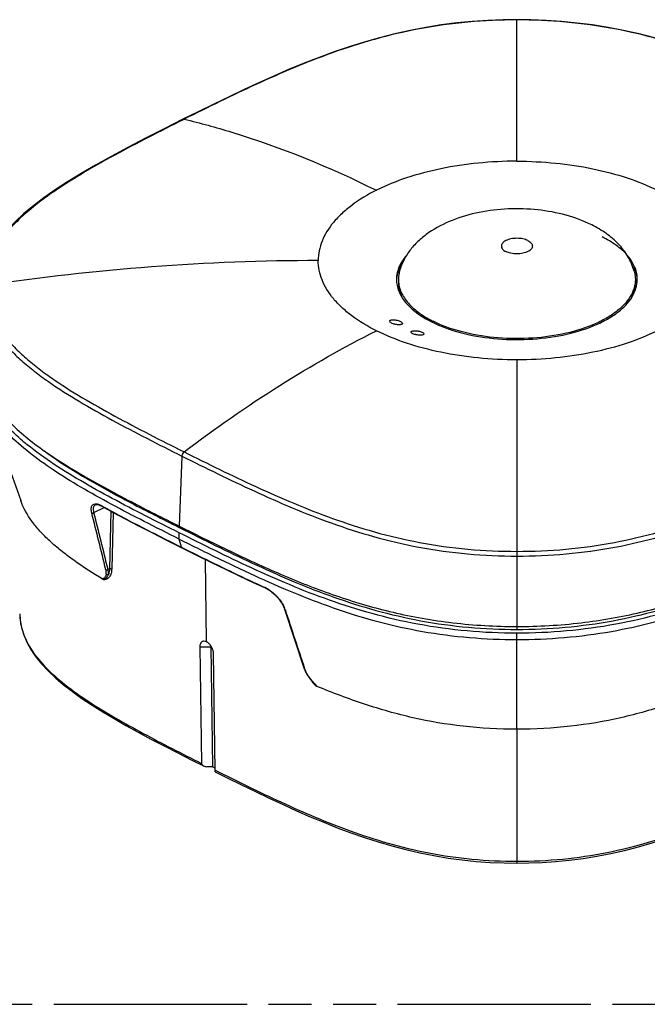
# Model space of a CAD drawing. Header units: millimetres. Extents: x 0 to 210, y 0 to 297.
# Tile 11 of 14: x 80 to 108, y 208 to 252. Entities that reach past the tile are written whole.
import ezdxf

# ---------------------------------------------------------------- set-up
doc = ezdxf.new("R2010")
doc.units = ezdxf.units.MM
doc.header["$LTSCALE"] = 19.36
doc.linetypes.add('PHANTOM', pattern=[0.8, 0.45, -0.05, 0.1, -0.05, 0.1, -0.05])
doc.layers.get('0').update_dxf_attribs({"linetype": 'CONTINUOUS'})
doc.layers.add('DEFAULT_3', color=7, linetype='PHANTOM')
doc.layers.add('Z_SURFACE', color=7, linetype='CONTINUOUS')

msp = doc.modelspace()

# ---------------------------------------------------------------- linework, layer by layer
at = {"color": 9, "linetype": 'Continuous'}
for p, q in [((101.9711, 245.6629), (101.9711, 252.0386)), ((86.9794, 247.5565), (86.9355, 247.5344)), ((101.9711, 236.7134), (101.9711, 224.5695)), ((86.8816, 232.3756), (86.7497, 229.2278)), ((82.9191, 229.8327), (83.3789, 230.0626)), ((83.2518, 230.1446), (83.2727, 230.133)), ((83.6827, 229.8962), (83.6149, 227.299)), ((83.7837, 229.8412), (83.7174, 227.295)), ((86.7623, 228.6363), (86.7497, 228.9247)), ((86.9907, 229.0452), (86.9907, 229.1075)), ((86.8674, 228.2679), (86.7623, 228.6363)), ((86.8674, 228.2679), (86.8887, 228.2573)), ((87.9928, 224.0078), (87.9395, 227.722)), ((83.6149, 227.299), (83.5538, 227.2685)), ((101.9711, 224.1132), (101.9711, 224.3991)), ((92.4086, 222.801), (92.4172, 222.775)), ((101.9711, 220.0696), (101.9711, 214.0411)), ((88.383, 218.2229), (88.4123, 218.2083))]:
    msp.add_line(p, q, dxfattribs=at)
at = {"color": 7, "linetype": 'Continuous'}
for p, q in [((96.6336, 240.3394), (96.6336, 240.1879)), ((107.3086, 240.3394), (107.3086, 240.1879)), ((82.9804, 230.1841), (82.9809, 230.1843)), ((83.2674, 230.1236), (83.2675, 230.1235)), ((86.7249, 229.1783), (86.9907, 229.0452)), ((91.5018, 225.4892), (92.3942, 222.7962)), ((87.6889, 223.7862), (88.1838, 223.7915)), ((87.6889, 223.7862), (87.7648, 218.532)), ((88.1838, 223.7915), (88.2614, 218.3842)), ((88.383, 218.2229), (88.3076, 223.4769)), ((88.2614, 218.3842), (88.0098, 218.3842)), ((88.3815, 218.3241), (88.2614, 218.3842))]:
    msp.add_line(p, q, dxfattribs=at)
for points in [[(101.9711, 252.0386), (101.3473, 252.0308), (100.6588, 252.004), (99.9646, 251.9574), (99.2663, 251.8899), (98.5657, 251.801), (97.8652, 251.69), (97.1667, 251.5571), (96.4717, 251.4026), (95.7811, 251.2274), (95.0952, 251.0326), (94.4138, 250.8193), (93.7364, 250.5887), (93.0622, 250.3418), (92.39, 250.0795), (91.7184, 249.8029), (91.046, 249.5129), (90.3708, 249.2103), (89.6912, 248.8959), (89.0053, 248.5704), (88.3112, 248.2345), (87.6066, 247.8886), (86.927, 247.552)], [(117.0152, 247.552), (116.3389, 247.887), (115.6344, 248.2328), (114.9403, 248.5688), (114.2544, 248.8943), (113.5749, 249.2087), (112.8998, 249.5114), (112.2274, 249.8014), (111.5559, 250.0781), (110.8838, 250.3404), (110.2096, 250.5874), (109.5323, 250.8181), (108.851, 251.0314), (108.1652, 251.2263), (107.4748, 251.4016), (106.7798, 251.5562), (106.0814, 251.6893), (105.381, 251.8003), (104.6806, 251.8894), (103.9823, 251.957), (103.2881, 252.0038), (102.5997, 252.0307), (101.9711, 252.0386)], [(86.9267, 247.5518), (86.0834, 247.1258), (85.2424, 246.6955), (84.4467, 246.28), (83.6969, 245.8774), (82.9942, 245.4864), (82.339, 245.1053), (81.7323, 244.7334), (81.1725, 244.3685), (80.659, 244.0092), (80.1902, 243.6536), (79.7651, 243.3), (79.383, 242.9468), (79.0436, 242.5922), (78.747, 242.2347), (78.4934, 241.8728), (78.2831, 241.5055), (78.1164, 241.1317), (77.9938, 240.751), (77.9159, 240.3615), (77.8903, 240.103)], [(82.9804, 230.1841), (82.9895, 230.1881), (83.0188, 230.1954), (83.0553, 230.1966), (83.098, 230.1909), (83.1455, 230.1782), (83.1962, 230.1589), (83.2485, 230.1338), (83.2674, 230.1236)], [(83.2675, 230.1235), (83.7577, 229.8551), (84.3215, 229.5541), (84.9204, 229.2414), (85.5539, 228.9165), (86.2208, 228.579), (86.8834, 228.2467)], [(86.8834, 228.2467), (87.5447, 227.9171), (88.2196, 227.5836), (88.8693, 227.2669), (89.4948, 226.9674), (90.0967, 226.6855), (90.6368, 226.4389)], [(90.6368, 226.4389), (90.6596, 226.4283), (90.7258, 226.3937), (90.7945, 226.3523), (90.8648, 226.3044), (90.9359, 226.2503), (91.0067, 226.1905), (91.0765, 226.1256), (91.1443, 226.0562), (91.2092, 225.9831), (91.2702, 225.9072), (91.3266, 225.8294), (91.3773, 225.751), (91.4218, 225.6731), (91.4595, 225.5967), (91.49, 225.523), (91.5018, 225.4893)], [(79.5717, 225.2712), (79.5922, 224.9806), (79.6517, 224.6537), (79.7508, 224.3254), (79.8901, 223.997), (80.0698, 223.67), (80.2901, 223.3453), (80.5498, 223.0236), (80.8476, 222.7054), (81.1815, 222.3905), (81.5492, 222.0788), (81.9487, 221.7698), (82.3779, 221.463), (82.8351, 221.1577), (83.3187, 220.8534), (83.827, 220.5494), (84.3586, 220.2448), (84.912, 219.939), (85.486, 219.6309), (86.0795, 219.3199), (86.6916, 219.0051), (87.3216, 218.6856), (87.8538, 218.4181)], [(92.3942, 222.7962), (92.3994, 222.7809), (92.4221, 222.7223), (92.449, 222.663), (92.48, 222.6034), (92.5148, 222.5438), (92.5268, 222.5247)], [(92.5268, 222.5247), (92.5526, 222.4853), (92.6098, 222.4032), (92.6736, 222.3196), (92.7445, 222.2347), (92.8224, 222.1488), (92.847, 222.1229)], [(101.9711, 214.0411), (102.5062, 214.0477), (103.1078, 214.0713), (103.7169, 214.1129), (104.3324, 214.1732), (104.9526, 214.253), (105.5759, 214.3528), (106.2007, 214.473), (106.8257, 214.6132), (107.45, 214.773), (108.0733, 214.9515), (108.6959, 215.1479), (109.3182, 215.3612), (109.9409, 215.5907), (110.5655, 215.8359), (111.1934, 216.096), (111.8266, 216.3707), (112.4673, 216.6595), (113.1176, 216.962), (113.7797, 217.2779), (114.4558, 217.607), (115.1489, 217.9492), (115.8231, 218.2854)], [(88.3846, 218.1527), (88.9193, 217.8868), (89.5608, 217.5705), (90.193, 217.2632), (90.8175, 216.9654), (91.4359, 216.6774), (92.0498, 216.3999), (92.6608, 216.1335), (93.2704, 215.879), (93.8802, 215.6371), (94.4914, 215.4088), (95.1051, 215.1948), (95.7222, 214.9962), (96.3433, 214.814), (96.9688, 214.6493), (97.5987, 214.5033), (98.2323, 214.3769), (98.8684, 214.2709), (99.5054, 214.1853), (100.1412, 214.12), (100.774, 214.0746), (101.4022, 214.0486), (101.9711, 214.0411)]]:
    msp.add_lwpolyline(points, dxfattribs=at)
at = {"color": 9, "linetype": 'Continuous'}
for centre, radius, start, end in [((93.1814, 139.1458), 102.0424, 90.089694, 98.539182), ((82.7814, 229.2975), 0.9689, 60.95919, 62.90793), ((90.1709, 225.462), 1.0948, 64.51675, 65.73776), ((90.1271, 225.371), 1.1958, 62.10876, 64.5003), ((90.4372, 225.1047), 1.1465, 19.83942, 22.44582), ((90.5325, 225.1394), 1.0451, 18.33511, 19.82272), ((82.2903, 225.3266), 2.7195, 181.16661, 186.73794), ((82.3319, 225.3318), 2.7614, 186.74457, 191.45221), ((82.3736, 225.34), 2.8039, 191.44598, 192.81614), ((93.7082, 223.2648), 1.3837, 209.46151, 212.06618), ((93.761, 223.2974), 1.4457, 212.04988, 212.56294), ((94.4907, 223.7632), 2.3114, 212.55825, 214.0169), ((93.8582, 223.0678), 1.4023, 212.03408, 220.69683), ((93.799, 223.018), 1.325, 220.73374, 224.36168), ((95.1953, 224.3829), 3.2501, 222.43959, 223.35927), ((96.7775, 225.8826), 5.4301, 223.40207, 224.04706), ((94.419, 223.6281), 2.1764, 223.75805, 224.51858), ((93.7507, 222.9704), 1.2571, 224.3534, 228.15021), ((94.6625, 223.8673), 2.5178, 224.51422, 224.87788)]:
    msp.add_arc(centre, radius, start, end, dxfattribs=at)
at = {"color": 7, "linetype": 'Continuous'}
for centre, radius, start, end in [((98.1533, 240.1191), 1.6175, 156.48388, 158.17512), ((105.789, 240.119), 1.6175, 21.82122, 23.5159), ((97.9123, 240.1874), 1.3661, 173.64259, 177.71941), ((97.9255, 240.186), 1.3795, 171.85833, 173.64436), ((106.0168, 240.186), 1.3795, 6.35566, 8.14173), ((106.03, 240.1874), 1.3661, 2.28056, 6.35743), ((100.5299, 243.1183), 5.2167, 242.9886, 243.43556)]:
    msp.add_arc(centre, radius, start, end, dxfattribs=at)
at = {"color": 9, "linetype": 'Continuous'}
for points, knots in [([(101.9711, 252.0279), (100.5012, 252.0279), (98.3279, 251.8365), (95.5753, 251.185), (93.0965, 250.3855), (90.2389, 249.1668), (88.0494, 248.0881), (86.9794, 247.5565)], [0, 0, 0, 0, 0.2790909, 0.4110325, 0.5365638, 0.7731501, 1, 1, 1, 1]), ([(116.9629, 247.5565), (115.8928, 248.0881), (113.7033, 249.1668), (110.8457, 250.3856), (108.3669, 251.185), (105.6144, 251.8365), (103.4411, 252.0279), (101.9711, 252.0279)], [0, 0, 0, 0, 0.2268535, 0.4634477, 0.5889757, 0.7209097, 1, 1, 1, 1]), ([(86.9355, 247.5344), (86.4116, 247.2707), (85.371, 246.7441), (83.8368, 245.939), (82.3639, 245.1092), (80.9957, 244.2405), (79.9672, 243.4537), (79.2655, 242.7788), (78.8262, 242.265), (78.4741, 241.7323), (78.2183, 241.1833), (78.064, 240.6231), (78.0295, 240.244), (78.0295, 240.0571)], [0, 0, 0, 0, 0.1452055, 0.2887324, 0.4289641, 0.5636348, 0.6897973, 0.7487203, 0.8044081, 0.8568186, 0.9063323, 0.9537209, 1, 1, 1, 1]), ([(86.9794, 247.5565), (86.9748, 247.5576), (86.9573, 247.5606), (86.9386, 247.5577), (86.927, 247.552)], [0, 0, 0, 0, 0.2684786, 1, 1, 1, 1]), ([(86.9794, 247.5565), (87.7001, 247.384), (90.6751, 246.5707), (93.5463, 245.3953), (95.6429, 244.3522)], [0, 0, 0, 0, 0.2403895, 1, 1, 1, 1]), ([(78.0295, 240.0571), (78.0295, 239.8695), (78.0642, 239.4891), (78.2197, 238.9273), (78.4772, 238.3769), (78.8317, 237.8431), (79.2739, 237.3286), (79.7912, 236.8332), (80.3711, 236.3556), (81.2254, 235.7312), (82.3893, 234.9954), (83.8686, 234.1645), (85.4091, 233.3574), (86.4536, 232.8293), (86.9794, 232.5648)], [0, 0, 0, 0, 0.0462572, 0.0936209, 0.1431124, 0.1955089, 0.2511927, 0.3101204, 0.3719787, 0.4363594, 0.5710445, 0.7112889, 0.854813, 1, 1, 1, 1]), ([(77.8847, 239.9157), (77.8847, 239.727), (77.9194, 239.3442), (78.0752, 238.7789), (78.3333, 238.225), (78.6888, 237.6878), (79.1324, 237.1699), (79.6518, 236.6714), (80.2342, 236.1907), (81.0929, 235.5623), (82.2633, 234.8218), (83.7514, 233.9856), (85.3015, 233.1734), (86.3525, 232.6419), (86.8816, 232.3756)], [0, 0, 0, 0, 0.0462762, 0.0936502, 0.1431328, 0.1954984, 0.2511373, 0.3100198, 0.3718416, 0.4361986, 0.5708767, 0.7111579, 0.8547431, 1, 1, 1, 1]), ([(86.9794, 232.5648), (88.3711, 233.6234), (91.1774, 235.5811), (94.1521, 237.2749), (95.6429, 238.024)], [0, 0, 0, 0, 0.5117178, 1, 1, 1, 1]), ([(86.9794, 232.5648), (86.9507, 232.5429), (86.905, 232.4835), (86.8832, 232.4119), (86.8816, 232.3756)], [0, 0, 0, 0, 0.4977571, 1, 1, 1, 1]), ([(86.9794, 232.5648), (88.0495, 232.0331), (90.2392, 230.9539), (93.0966, 229.7334), (95.5753, 228.932), (98.3277, 228.2784), (100.5012, 228.0863), (101.9711, 228.0863)], [0, 0, 0, 0, 0.2268441, 0.4634582, 0.5889983, 0.7209369, 1, 1, 1, 1]), ([(101.9711, 228.0863), (103.4411, 228.0863), (105.6146, 228.2784), (108.3671, 228.932), (110.8458, 229.7335), (113.7032, 230.9539), (115.8928, 232.0331), (116.9629, 232.5648)], [0, 0, 0, 0, 0.2790637, 0.4110099, 0.5365535, 0.7731594, 1, 1, 1, 1]), ([(86.8816, 232.3756), (87.9584, 231.8407), (90.162, 230.7548), (93.038, 229.527), (95.5335, 228.7214), (98.3042, 228.0649), (100.4918, 227.8724), (101.9711, 227.8724)], [0, 0, 0, 0, 0.2267882, 0.4634072, 0.5889827, 0.7209564, 1, 1, 1, 1]), ([(101.9711, 227.8724), (103.4505, 227.8724), (105.6381, 228.0649), (108.4089, 228.7214), (110.9043, 229.5271), (113.7804, 230.7548), (115.9839, 231.8407), (117.0607, 232.3756)], [0, 0, 0, 0, 0.2790441, 0.4110254, 0.5366046, 0.7732153, 1, 1, 1, 1]), ([(82.819, 229.821), (82.8046, 229.8792), (82.7908, 229.964), (82.8009, 230.0698), (82.8216, 230.1322), (82.8567, 230.1812), (82.9253, 230.2269), (82.9913, 230.2298), (83.0338, 230.2243)], [0, 0, 0, 0, 0.3217463, 0.4530154, 0.5672083, 0.6699552, 0.77019, 1, 1, 1, 1]), ([(83.0338, 230.2243), (83.0484, 230.2224), (83.114, 230.2097), (83.1764, 230.1838), (83.2227, 230.1601)], [0, 0, 0, 0, 0.2204396, 1, 1, 1, 1]), ([(82.819, 229.821), (82.8258, 229.8166), (82.8591, 229.8047), (82.8988, 229.8153), (82.9191, 229.8327)], [0, 0, 0, 0, 0.23198, 1, 1, 1, 1]), ([(82.9191, 229.8327), (82.908, 229.8729), (82.8926, 229.9476), (82.892, 230.0517), (82.9185, 230.1359), (82.9587, 230.1731), (82.9804, 230.1841)], [0, 0, 0, 0, 0.3272577, 0.5943186, 0.8095029, 1, 1, 1, 1]), ([(83.2518, 230.1446), (83.2524, 230.1423), (83.2556, 230.134), (83.2618, 230.1267), (83.2674, 230.1236)], [0, 0, 0, 0, 0.2707688, 1, 1, 1, 1]), ([(83.2726, 230.133), (83.8585, 229.8084), (85.0529, 229.1786), (86.259, 228.5722), (86.8674, 228.2679)], [0, 0, 0, 0, 0.4961382, 1, 1, 1, 1]), ([(86.8674, 228.2679), (86.8681, 228.2655), (86.8711, 228.2571), (86.8776, 228.2496), (86.8834, 228.2467)], [0, 0, 0, 0, 0.2758315, 1, 1, 1, 1]), ([(86.8887, 228.2573), (87.1945, 228.1044), (88.4303, 227.4886), (89.6735, 226.8869), (90.6207, 226.4601)], [0, 0, 0, 0, 0.2476006, 1, 1, 1, 1]), ([(83.7174, 227.295), (83.7157, 227.2271), (83.7, 227.1015), (83.629, 226.9382), (83.5102, 226.8294), (83.4098, 226.8084), (83.3615, 226.8092)], [0, 0, 0, 0, 0.3046131, 0.5617694, 0.7835934, 1, 1, 1, 1]), ([(83.4534, 227.2569), (83.4602, 227.2525), (83.4936, 227.2404), (83.5335, 227.251), (83.5538, 227.2685)], [0, 0, 0, 0, 0.2316885, 1, 1, 1, 1]), ([(83.4691, 227.056), (83.4714, 227.0704), (83.4771, 227.1378), (83.4661, 227.2056), (83.4534, 227.2569)], [0, 0, 0, 0, 0.2158807, 1, 1, 1, 1]), ([(83.5648, 227.0468), (83.5679, 227.0626), (83.5763, 227.1367), (83.5664, 227.2117), (83.5538, 227.2685)], [0, 0, 0, 0, 0.2174473, 1, 1, 1, 1]), ([(83.6149, 227.299), (83.6143, 227.2756), (83.609, 227.1899), (83.5899, 227.1041), (83.5648, 227.0468)], [0, 0, 0, 0, 0.2722549, 1, 1, 1, 1]), ([(83.6149, 227.299), (83.6305, 227.3072), (83.6668, 227.3125), (83.7028, 227.3045), (83.7174, 227.295)], [0, 0, 0, 0, 0.5035901, 1, 1, 1, 1]), ([(83.3535, 226.8679), (83.3498, 226.8654), (83.3424, 226.8606), (83.3317, 226.853), (83.3228, 226.8442), (83.3215, 226.8307), (83.3268, 226.8237), (83.3302, 226.8197)], [0, 0, 0, 0, 0.2052691, 0.4099186, 0.6192663, 0.7571893, 1, 1, 1, 1]), ([(83.3615, 226.8092), (83.357, 226.8108), (83.3502, 226.8133), (83.3408, 226.8176), (83.334, 226.8214), (83.3259, 226.8273), (83.3302, 226.8333), (83.3345, 226.8351), (83.3404, 226.8373), (83.3482, 226.8394), (83.361, 226.8428), (83.3705, 226.8454), (83.3769, 226.8473)], [0, 0, 0, 0, 0.1543188, 0.2365422, 0.326093, 0.4263938, 0.4770084, 0.5261151, 0.5768302, 0.6809759, 0.7868446, 1, 1, 1, 1]), ([(83.4691, 227.056), (83.4626, 227.0159), (83.4452, 226.9578), (83.3968, 226.8982), (83.368, 226.8774), (83.3535, 226.8679)], [0, 0, 0, 0, 0.5351085, 0.770708, 1, 1, 1, 1]), ([(83.3769, 226.8473), (83.398, 226.8537), (83.4397, 226.8711), (83.5145, 226.9312), (83.5493, 226.999), (83.5648, 227.0468)], [0, 0, 0, 0, 0.2331925, 0.470328, 1, 1, 1, 1]), ([(83.5648, 227.0468), (83.5509, 227.0373), (83.5149, 227.029), (83.4813, 227.044), (83.4691, 227.0559)], [0, 0, 0, 0, 0.4965316, 1, 1, 1, 1]), ([(90.6207, 226.4601), (90.6214, 226.4577), (90.6243, 226.4492), (90.6309, 226.4415), (90.6368, 226.4389)], [0, 0, 0, 0, 0.281545, 1, 1, 1, 1]), ([(90.6865, 226.4279), (90.7742, 226.3815), (90.9455, 226.2645), (91.1722, 226.05), (91.3627, 225.8075), (91.4604, 225.6307), (91.4969, 225.5425)], [0, 0, 0, 0, 0.2440704, 0.5067024, 0.7651058, 1, 1, 1, 1]), ([(91.5245, 225.4682), (91.5218, 225.4692), (91.5123, 225.4735), (91.5042, 225.482), (91.5018, 225.4892)], [0, 0, 0, 0, 0.2793892, 1, 1, 1, 1]), ([(79.6395, 224.718), (79.7132, 224.394), (79.9935, 223.7354), (80.6947, 222.8611), (81.6169, 222.0523), (82.6965, 221.2922), (83.8843, 220.5703), (85.1421, 219.8754), (86.4423, 219.1977), (87.3221, 218.754), (87.7648, 218.532)], [0, 0, 0, 0, 0.0952824, 0.2013313, 0.3190165, 0.4459819, 0.5795414, 0.7174415, 0.8579895, 1, 1, 1, 1]), ([(92.4172, 222.775), (92.4145, 222.776), (92.4048, 222.7803), (92.3966, 222.7889), (92.3942, 222.7962)], [0, 0, 0, 0, 0.2797568, 1, 1, 1, 1]), ([(92.4172, 222.775), (92.4224, 222.7594), (92.4463, 222.6937), (92.4772, 222.6307), (92.5034, 222.5842)], [0, 0, 0, 0, 0.23591, 1, 1, 1, 1]), ([(92.5426, 222.5191), (92.5408, 222.5191), (92.5352, 222.5192), (92.5289, 222.5214), (92.5268, 222.5247)], [0, 0, 0, 0, 0.314588, 1, 1, 1, 1]), ([(92.7967, 222.1897), (92.7763, 222.2121), (92.6972, 222.3014), (92.6245, 222.3964), (92.5748, 222.47)], [0, 0, 0, 0, 0.2544572, 1, 1, 1, 1]), ([(92.9501, 222.0098), (92.9574, 222.0119), (92.9441, 222.0331), (92.9338, 222.0445), (92.9179, 222.0623), (92.8985, 222.0825), (92.8825, 222.0991), (92.8745, 222.1073)], [0, 0, 0, 0, 0.1823851, 0.3169234, 0.4530468, 0.726374, 1, 1, 1, 1]), ([(92.8784, 222.0908), (92.8873, 222.0818), (92.9008, 222.0685), (92.9166, 222.0529), (92.9256, 222.044), (92.9323, 222.0372), (92.9391, 222.0304), (92.9436, 222.0241), (92.9482, 222.0201), (92.9469, 222.0146), (92.9396, 222.0187), (92.9336, 222.0211), (92.9263, 222.0253), (92.9191, 222.0295), (92.9143, 222.0325), (92.9119, 222.034)], [0, 0, 0, 0, 0.2679252, 0.4019673, 0.4691047, 0.5362944, 0.6038887, 0.6707665, 0.7040663, 0.7216946, 0.7676314, 0.8228885, 0.8807154, 0.9399043, 1, 1, 1, 1]), ([(101.9711, 214.1259), (102.6614, 214.1259), (104.0241, 214.1909), (106.0082, 214.4832), (107.8755, 214.9456), (110.1541, 215.7047), (112.7857, 216.8459), (114.8068, 217.8468), (115.7955, 218.3408)], [0, 0, 0, 0, 0.1418251, 0.2798027, 0.4114146, 0.5365703, 0.7728962, 1, 1, 1, 1]), ([(88.4123, 218.2083), (89.3808, 217.7255), (91.3637, 216.7492), (93.9492, 215.6435), (96.188, 214.9114), (98.0203, 214.4677), (99.9633, 214.1881), (101.2963, 214.1259), (101.9711, 214.1259)], [0, 0, 0, 0, 0.2269761, 0.4635761, 0.5889177, 0.7206115, 0.858469, 1, 1, 1, 1])]:
    msp.add_open_spline(points, degree=3, knots=knots, dxfattribs=at)
at = {"color": 7, "linetype": 'Continuous'}
for points, knots in [([(101.9711, 245.6629), (101.3884, 245.6629), (100.2389, 245.6071), (98.5719, 245.358), (97.0324, 244.9537), (96.0799, 244.5708), (95.6429, 244.3522)], [0, 0, 0, 0, 0.268373, 0.5290681, 0.7749462, 1, 1, 1, 1]), ([(101.9711, 245.6629), (102.5538, 245.6629), (103.7034, 245.6071), (105.3704, 245.358), (106.9099, 244.9537), (107.8623, 244.5708), (108.2994, 244.3522)], [0, 0, 0, 0, 0.268373, 0.5290681, 0.7749462, 1, 1, 1, 1]), ([(95.6429, 244.3522), (95.2543, 244.158), (94.7082, 243.8341), (94.0809, 243.3149), (93.593, 242.8045), (93.2323, 242.2356), (93.0515, 241.6338), (93.0216, 241.335), (93.0216, 241.1881)], [0, 0, 0, 0, 0.3021508, 0.4384662, 0.5651543, 0.7927829, 0.8978247, 1, 1, 1, 1]), ([(106.9433, 241.4244), (106.7985, 241.5903), (106.4405, 241.9045), (106.0322, 242.1449), (105.8072, 242.2574)], [0, 0, 0, 0, 0.4667645, 1, 1, 1, 1]), ([(97.0073, 241.4339), (96.9135, 241.3275), (96.7505, 241.1074), (96.6394, 240.8558), (96.603, 240.731)], [0, 0, 0, 0, 0.5216896, 1, 1, 1, 1]), ([(107.3393, 240.7309), (107.3034, 240.8539), (107.1946, 241.1018), (107.0351, 241.3192), (106.9433, 241.4244)], [0, 0, 0, 0, 0.4786851, 1, 1, 1, 1]), ([(95.6429, 238.024), (95.2543, 238.2183), (94.7082, 238.5421), (94.0809, 239.0613), (93.593, 239.5717), (93.2323, 240.1406), (93.0515, 240.7425), (93.0216, 241.0412), (93.0216, 241.1881)], [0, 0, 0, 0, 0.3021508, 0.4384662, 0.5651543, 0.7927829, 0.8978247, 1, 1, 1, 1]), ([(96.6701, 240.7644), (96.6774, 240.7811), (96.7079, 240.8482), (96.7429, 240.9134), (96.7713, 240.9612)], [0, 0, 0, 0, 0.2458623, 1, 1, 1, 1]), ([(107.1724, 240.9588), (107.1818, 240.9429), (107.2181, 240.8797), (107.2505, 240.8143), (107.2722, 240.7644)], [0, 0, 0, 0, 0.2543618, 1, 1, 1, 1]), ([(96.603, 240.731), (96.5936, 240.6988), (96.5608, 240.5707), (96.5461, 240.438), (96.5461, 240.3394)], [0, 0, 0, 0, 0.2536633, 1, 1, 1, 1]), ([(96.56, 240.3814), (96.564, 240.4099), (96.5843, 240.5254), (96.6189, 240.6383), (96.6517, 240.7204)], [0, 0, 0, 0, 0.2460904, 1, 1, 1, 1]), ([(96.6851, 240.709), (96.6766, 240.6786), (96.6469, 240.5575), (96.6336, 240.4324), (96.6336, 240.3394)], [0, 0, 0, 0, 0.2533773, 1, 1, 1, 1]), ([(107.2572, 240.7089), (107.2657, 240.6785), (107.2954, 240.5575), (107.3086, 240.4324), (107.3086, 240.3394)], [0, 0, 0, 0, 0.2533776, 1, 1, 1, 1]), ([(107.2906, 240.7203), (107.3017, 240.6925), (107.3422, 240.5826), (107.37, 240.4678), (107.3823, 240.3814)], [0, 0, 0, 0, 0.2549979, 1, 1, 1, 1]), ([(107.3961, 240.3394), (107.3961, 240.3722), (107.3914, 240.5042), (107.3672, 240.6355), (107.3393, 240.7309)], [0, 0, 0, 0, 0.24791, 1, 1, 1, 1]), ([(96.5461, 240.3394), (96.5461, 240.2504), (96.5642, 240.0693), (96.6739, 239.7044), (96.957, 239.2582), (97.4738, 238.7919), (97.8995, 238.5392), (98.1351, 238.4214)], [0, 0, 0, 0, 0.102221, 0.2073132, 0.4350452, 0.697705, 1, 1, 1, 1]), ([(96.6336, 240.3394), (96.6336, 240.2529), (96.651, 240.077), (96.7561, 239.7226), (97.0276, 239.2887), (97.5242, 238.8338), (97.9339, 238.5862), (98.1606, 238.4707)], [0, 0, 0, 0, 0.1025708, 0.2079535, 0.4359411, 0.6983415, 1, 1, 1, 1]), ([(96.6336, 240.1879), (96.6336, 240.0681), (96.6675, 239.8216), (96.7631, 239.5926), (96.8236, 239.4823)], [0, 0, 0, 0, 0.4875905, 1, 1, 1, 1]), ([(98.1351, 238.4214), (98.5417, 238.2181), (99.4558, 237.8936), (100.9315, 237.6387), (102.4934, 237.6015), (104.0116, 237.7855), (105.1793, 238.1213), (105.9801, 238.4975), (106.4744, 238.8095), (106.8739, 239.1555), (107.1699, 239.5302), (107.3538, 239.9274), (107.3961, 240.2053), (107.3961, 240.3394)], [0, 0, 0, 0, 0.129804, 0.2747367, 0.4261246, 0.5742565, 0.7099346, 0.7708704, 0.8263783, 0.876322, 0.9210816, 0.9617088, 1, 1, 1, 1]), ([(107.3086, 240.3394), (107.3086, 240.2075), (107.267, 239.9341), (107.0861, 239.5432), (106.7949, 239.1746), (106.4018, 238.8342), (105.9154, 238.5272), (105.1276, 238.1571), (103.9787, 237.8267), (102.485, 237.6456), (100.9483, 237.6823), (99.4964, 237.933), (98.597, 238.2523), (98.197, 238.4523)], [0, 0, 0, 0, 0.0382912, 0.0789184, 0.123678, 0.1736217, 0.2291296, 0.2900654, 0.4257435, 0.5738754, 0.7252633, 0.870196, 1, 1, 1, 1]), ([(107.1187, 239.4823), (107.1792, 239.5926), (107.2748, 239.8216), (107.3086, 240.0681), (107.3086, 240.1879)], [0, 0, 0, 0, 0.5124105, 1, 1, 1, 1]), ([(96.2377, 238.4593), (96.2377, 238.4693), (96.2464, 238.4854), (96.2662, 238.4986), (96.2966, 238.5116), (96.3468, 238.5205), (96.4171, 238.5224), (96.4969, 238.5153), (96.5798, 238.4996), (96.6588, 238.4762), (96.7082, 238.4553), (96.7306, 238.4434)], [0, 0, 0, 0, 0.0564481, 0.0920271, 0.1348378, 0.2431012, 0.378481, 0.5331448, 0.696587, 0.8564561, 1, 1, 1, 1]), ([(96.3222, 238.3725), (96.2996, 238.3845), (96.2646, 238.4055), (96.2377, 238.4434), (96.2377, 238.4593)], [0, 0, 0, 0, 0.6169085, 1, 1, 1, 1]), ([(96.8152, 238.3559), (96.8152, 238.3457), (96.8065, 238.3293), (96.7866, 238.3157), (96.7561, 238.3025), (96.7059, 238.2935), (96.6355, 238.2918), (96.5558, 238.2994), (96.473, 238.3156), (96.394, 238.3394), (96.3446, 238.3606), (96.3222, 238.3725)], [0, 0, 0, 0, 0.0573241, 0.0931536, 0.1360956, 0.2443378, 0.3794459, 0.5337281, 0.696848, 0.8565531, 1, 1, 1, 1]), ([(96.7306, 238.4434), (96.7532, 238.4314), (96.7885, 238.4102), (96.8152, 238.372), (96.8152, 238.3559)], [0, 0, 0, 0, 0.6144435, 1, 1, 1, 1]), ([(101.9711, 236.7134), (101.3884, 236.7134), (100.2389, 236.7691), (98.5719, 237.0182), (97.0324, 237.4226), (96.0799, 237.8055), (95.6429, 238.024)], [0, 0, 0, 0, 0.268373, 0.5290681, 0.7749462, 1, 1, 1, 1]), ([(97.2029, 237.9674), (97.2029, 237.9766), (97.2119, 237.9915), (97.2311, 238.0035), (97.2613, 238.0158), (97.3111, 238.0249), (97.3812, 238.0279), (97.4612, 238.0228), (97.5444, 238.0098), (97.6236, 237.9898), (97.6733, 237.9713), (97.6958, 237.9608)], [0, 0, 0, 0, 0.0527212, 0.0875138, 0.1300365, 0.2387621, 0.3755298, 0.5320479, 0.6971289, 0.8575744, 1, 1, 1, 1]), ([(97.2874, 237.8899), (97.2651, 237.9004), (97.231, 237.9179), (97.2029, 237.9527), (97.2029, 237.9674)], [0, 0, 0, 0, 0.6281213, 1, 1, 1, 1]), ([(97.7804, 237.8823), (97.7804, 237.8729), (97.7714, 237.8577), (97.7521, 237.8455), (97.7219, 237.833), (97.672, 237.824), (97.6019, 237.8214), (97.522, 237.827), (97.4389, 237.8405), (97.3597, 237.8609), (97.31, 237.8794), (97.2874, 237.8899)], [0, 0, 0, 0, 0.0535314, 0.0885097, 0.1311088, 0.2397433, 0.3762341, 0.532441, 0.6973211, 0.8576942, 1, 1, 1, 1]), ([(97.6958, 237.9608), (97.7182, 237.9503), (97.7526, 237.9324), (97.7804, 237.8971), (97.7804, 237.8823)], [0, 0, 0, 0, 0.6254395, 1, 1, 1, 1]), ([(108.2994, 238.024), (107.8623, 237.8055), (106.9099, 237.4226), (105.3704, 237.0182), (103.7034, 236.7691), (102.5538, 236.7134), (101.9711, 236.7134)], [0, 0, 0, 0, 0.2250538, 0.4709319, 0.731627, 1, 1, 1, 1]), ([(86.7497, 228.9247), (86.243, 229.1781), (85.236, 229.684), (83.7493, 230.457), (82.3169, 231.2517), (80.9762, 232.082), (79.9555, 232.8293), (79.2399, 233.467), (78.639, 234.0961), (78.1568, 234.778), (77.852, 235.5044), (77.7634, 235.8697), (77.7355, 236.051)], [0, 0, 0, 0, 0.1435432, 0.2855368, 0.4245325, 0.5585026, 0.684908, 0.7444405, 0.8010992, 0.9052675, 0.9535206, 1, 1, 1, 1]), ([(77.7933, 236.0667), (77.8593, 235.7983), (78.0651, 235.2607), (78.5476, 234.5139), (79.1842, 233.8109), (79.9468, 233.1447), (80.8147, 232.5064), (82.1306, 231.6561), (83.1866, 231.0689), (83.9161, 230.6797)], [0, 0, 0, 0, 0.0991488, 0.2043742, 0.3172592, 0.4382381, 0.567025, 0.703388, 1, 1, 1, 1]), ([(86.7623, 228.6363), (86.2335, 228.9007), (85.2057, 229.4171), (83.7209, 230.1908), (82.3487, 230.9539), (81.106, 231.72), (80.0117, 232.5026), (79.0878, 233.3149), (78.3635, 234.1735), (78.0286, 234.8083), (77.9142, 235.1275)], [0, 0, 0, 0, 0.1586335, 0.3085907, 0.4491859, 0.5797988, 0.7000746, 0.8097395, 0.909034, 1, 1, 1, 1]), ([(80.6593, 232.6242), (81.1541, 232.2584), (82.2172, 231.567), (83.3214, 230.9472), (83.8939, 230.6381)], [0, 0, 0, 0, 0.4860804, 1, 1, 1, 1]), ([(83.9161, 230.6797), (84.1394, 230.5606), (85.0787, 230.0666), (86.0268, 229.5894), (86.7497, 229.2278)], [0, 0, 0, 0, 0.2383997, 1, 1, 1, 1]), ([(83.3302, 226.8197), (82.8787, 227.0923), (82.2322, 227.5073), (81.4405, 228.1029), (80.9304, 228.5381), (80.4887, 228.9787), (80.0105, 229.558), (79.7389, 230.0399), (79.6203, 230.3704)], [0, 0, 0, 0, 0.3029419, 0.4405571, 0.5687554, 0.6877607, 0.7983185, 1, 1, 1, 1]), ([(83.8939, 230.6381), (84.1249, 230.5134), (85.0626, 230.0153), (86.0103, 229.5363), (86.7249, 229.1783)], [0, 0, 0, 0, 0.2472009, 1, 1, 1, 1]), ([(86.7497, 229.2278), (87.5809, 228.8124), (89.1995, 228.0095), (90.8439, 227.2586), (91.6532, 226.919)], [0, 0, 0, 0, 0.5142483, 1, 1, 1, 1]), ([(101.9711, 224.3991), (100.4788, 224.3991), (98.272, 224.5938), (95.4727, 225.2444), (93.5441, 225.8594), (91.738, 226.5642), (89.4749, 227.5696), (87.8324, 228.3834), (86.7497, 228.9247)], [0, 0, 0, 0, 0.2790795, 0.4112327, 0.5369812, 0.6572883, 0.7736238, 1, 1, 1, 1]), ([(86.9907, 229.0452), (88.0703, 228.5055), (89.7055, 227.6952), (91.9544, 226.696), (93.7387, 225.9997), (95.6341, 225.395), (98.3679, 224.7595), (100.5188, 224.5695), (101.9711, 224.5695)], [0, 0, 0, 0, 0.2292711, 0.34656, 0.4673376, 0.5929154, 0.7241213, 1, 1, 1, 1]), ([(101.9711, 224.5695), (103.4235, 224.5695), (105.5743, 224.7595), (108.3081, 225.395), (110.7922, 226.1872), (113.6681, 227.4127), (115.872, 228.5055), (116.9515, 229.0452)], [0, 0, 0, 0, 0.2758954, 0.4071102, 0.5326943, 0.770716, 1, 1, 1, 1]), ([(117.1926, 228.9247), (116.1098, 228.3834), (114.4674, 227.5696), (112.2042, 226.5642), (110.3982, 225.8594), (108.4696, 225.2444), (105.6703, 224.5938), (103.4634, 224.3991), (101.9711, 224.3991)], [0, 0, 0, 0, 0.2263768, 0.3427127, 0.4630204, 0.588769, 0.720922, 1, 1, 1, 1]), ([(86.7623, 228.6363), (87.3701, 228.3324), (88.5648, 227.7385), (90.3479, 226.8925), (92.118, 226.1233), (93.9153, 225.447), (95.7777, 224.8801), (98.4497, 224.2899), (100.5462, 224.1132), (101.9711, 224.1132)], [0, 0, 0, 0, 0.1271748, 0.2496875, 0.3693278, 0.4882804, 0.6089055, 0.7333244, 1, 1, 1, 1]), ([(101.9711, 224.1132), (103.396, 224.1132), (105.4926, 224.2899), (108.1646, 224.8801), (110.027, 225.447), (111.8243, 226.1233), (113.5944, 226.8925), (115.3775, 227.7385), (116.5721, 228.3324), (117.1799, 228.6363)], [0, 0, 0, 0, 0.2666756, 0.3910945, 0.5117196, 0.6306722, 0.7503125, 0.8728252, 1, 1, 1, 1]), ([(83.3302, 226.8197), (83.3328, 226.8182), (83.3429, 226.8136), (83.3536, 226.8109), (83.3615, 226.8092)], [0, 0, 0, 0, 0.2676177, 1, 1, 1, 1]), ([(91.6532, 226.919), (92.4061, 226.6031), (93.9622, 226.0031), (95.9942, 225.4112), (97.7189, 225.0556), (99.5753, 224.7838), (101.006, 224.7022), (101.9711, 224.7022)], [0, 0, 0, 0, 0.2305561, 0.4704705, 0.5965771, 0.7274992, 1, 1, 1, 1]), ([(101.9711, 224.7022), (102.9362, 224.7022), (104.3669, 224.7837), (106.2232, 225.0556), (107.9478, 225.4111), (109.9799, 226.0029), (111.5359, 226.6032), (112.289, 226.9191)], [0, 0, 0, 0, 0.2724889, 0.4034088, 0.5295131, 0.7694168, 1, 1, 1, 1]), ([(87.9928, 224.0078), (87.9565, 224.0259), (87.8978, 224.044), (87.8218, 224.0332), (87.7564, 224.0003), (87.6983, 223.9136), (87.6885, 223.8309), (87.6891, 223.7863)], [0, 0, 0, 0, 0.2587561, 0.3724565, 0.4823282, 0.7158448, 1, 1, 1, 1]), ([(88.0495, 223.9731), (88.0449, 223.9765), (88.0267, 223.9891), (88.0075, 224.0004), (87.9928, 224.0078)], [0, 0, 0, 0, 0.2583644, 1, 1, 1, 1]), ([(88.3078, 223.477), (88.3071, 223.5232), (88.2912, 223.6192), (88.2206, 223.7974), (88.1268, 223.9172), (88.0495, 223.9731)], [0, 0, 0, 0, 0.2413205, 0.5014215, 1, 1, 1, 1]), ([(88.1921, 223.8207), (88.1908, 223.8188), (88.186, 223.8097), (88.1841, 223.7994), (88.1838, 223.7915)], [0, 0, 0, 0, 0.2254019, 1, 1, 1, 1]), ([(92.9119, 222.034), (92.9211, 222.0272), (92.9334, 222.0184), (92.9467, 222.0112), (92.9501, 222.0098)], [0, 0, 0, 0, 0.7592854, 1, 1, 1, 1]), ([(101.9711, 220.0696), (101.1638, 220.0696), (99.5885, 220.1563), (97.2884, 220.5487), (95.0836, 221.1759), (93.659, 221.7162), (92.9501, 222.0098)], [0, 0, 0, 0, 0.2607686, 0.5083205, 0.7521582, 1, 1, 1, 1]), ([(110.992, 222.0097), (110.2831, 221.7162), (108.8585, 221.1758), (106.6538, 220.5487), (104.3538, 220.1563), (102.7784, 220.0696), (101.9711, 220.0696)], [0, 0, 0, 0, 0.2478385, 0.491677, 0.7392293, 1, 1, 1, 1]), ([(87.7648, 218.532), (87.7651, 218.508), (87.788, 218.4584), (87.8306, 218.4298), (87.8538, 218.4181)], [0, 0, 0, 0, 0.4802322, 1, 1, 1, 1]), ([(87.8538, 218.4181), (87.8656, 218.4122), (87.9153, 218.3919), (87.9695, 218.3842), (88.0098, 218.3842)], [0, 0, 0, 0, 0.2470084, 1, 1, 1, 1]), ([(88.3846, 218.1527), (88.3843, 218.1529), (88.3847, 218.1546), (88.3841, 218.1572), (88.3842, 218.1625), (88.3839, 218.1698), (88.3837, 218.1796), (88.3834, 218.1976), (88.3831, 218.2123), (88.383, 218.2229)], [0, 0, 0, 0, 0.0140954, 0.0557104, 0.1274533, 0.2320051, 0.3714701, 0.5469689, 1, 1, 1, 1])]:
    msp.add_open_spline(points, degree=3, knots=knots, dxfattribs=at)
at = {"color": 9, "linetype": 'Continuous'}
for points in [[(83.4534, 227.2569), (83.2417, 228.1115), (83.0303, 228.9662), (82.819, 229.821)], [(83.5538, 227.2685), (83.342, 228.1231), (83.1304, 228.9779), (82.9191, 229.8327)], [(91.5245, 225.4682), (91.819, 224.579), (92.1137, 223.69), (92.4086, 222.801)]]:
    msp.add_open_spline(points, degree=3, dxfattribs=at)
at = {"layer": 'DEFAULT_3', "color": 91, "linetype": 'PHANTOM', "true_color": 0x80ff80}
msp.add_line((50.1286, 207.68), (150.1286, 207.68), dxfattribs=at)
at = {"layer": 'Z_SURFACE', "color": 7, "linetype": 'Continuous'}
msp.add_line((77.9142, 235.1275), (79.6203, 230.3704), dxfattribs=at)
at = {"layer": 'Z_SURFACE', "color": 9, "linetype": 'Continuous'}
msp.add_line((101.9711, 220.0696), (101.9711, 224.1132), dxfattribs=at)
at = {"layer": 'Z_SURFACE', "color": 7, "linetype": 'Continuous'}
for points, knots in [([(105.3444, 242.7929), (104.9762, 242.977), (104.1772, 243.2709), (102.905, 243.5036), (101.5847, 243.5439), (100.2841, 243.3909), (99.0695, 243.0455), (98.1638, 242.5845), (97.5572, 242.1075), (97.1752, 241.6998), (96.8719, 241.2336), (96.7351, 240.8879), (96.6851, 240.709)], [0, 0, 0, 0, 0.1252115, 0.2570301, 0.3919384, 0.5255502, 0.6538319, 0.7743149, 0.8317668, 0.8878544, 0.9434873, 1, 1, 1, 1]), ([(107.2572, 240.7089), (107.1929, 240.939), (107.0018, 241.3816), (106.5584, 241.9534), (105.9976, 242.4283), (105.5698, 242.6802), (105.3444, 242.7929)], [0, 0, 0, 0, 0.2464549, 0.4903478, 0.7400505, 1, 1, 1, 1])]:
    msp.add_open_spline(points, degree=3, knots=knots, dxfattribs=at)
at = {"layer": 'Z_SURFACE', "color": 9, "linetype": 'Continuous'}
for points, knots in [([(102.4661, 242.0873), (102.3947, 242.123), (102.2307, 242.1739), (101.9711, 242.1982), (101.7116, 242.1738), (101.5147, 242.1129), (101.3909, 242.0395), (101.3242, 241.9793), (101.2814, 241.9121), (101.2663, 241.8398), (101.2814, 241.7675), (101.3242, 241.7003), (101.3908, 241.6401), (101.4458, 241.6075), (101.4762, 241.5923)], [0, 0, 0, 0, 0.1415949, 0.3007766, 0.459965, 0.6015505, 0.6618306, 0.7142106, 0.7596237, 0.8007768, 0.841932, 0.8873366, 0.9397321, 1, 1, 1, 1]), ([(102.4661, 242.0873), (102.4965, 242.0721), (102.5514, 242.0395), (102.6181, 241.9793), (102.6609, 241.9121), (102.676, 241.8398), (102.6609, 241.7675), (102.6181, 241.7003), (102.5514, 241.6401), (102.4275, 241.5667), (102.2307, 241.5058), (101.9711, 241.4814), (101.7116, 241.5057), (101.5476, 241.5566), (101.4762, 241.5923)], [0, 0, 0, 0, 0.0602679, 0.1126634, 0.158068, 0.1992232, 0.2403763, 0.2857894, 0.3381694, 0.3984495, 0.540035, 0.6992234, 0.8584051, 1, 1, 1, 1])]:
    msp.add_open_spline(points, degree=3, knots=knots, dxfattribs=at)

doc.saveas('drawing.dxf')
